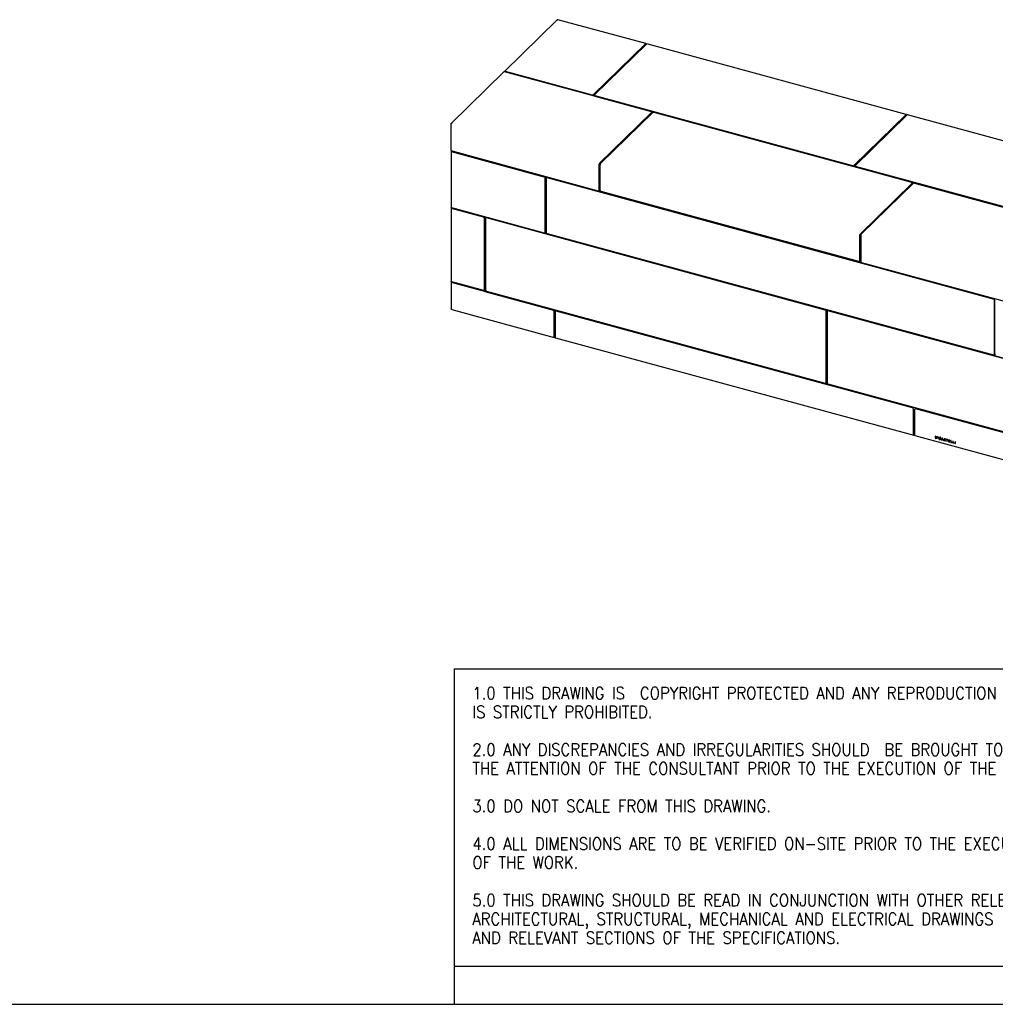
# Model space of a CAD drawing. Header units: millimetres. Extents: x 61 to 6211, y 219 to 4524.
# Tile 2 of 4: x 3070 to 4990, y 219 to 2157. Entities that reach past the tile are written whole.
import ezdxf

# ---------------------------------------------------------------- set-up
doc = ezdxf.new("R2010")
doc.units = ezdxf.units.MM
doc.header["$LTSCALE"] = 15
doc.linetypes.add('SLD-Solido', pattern=[0])
doc.layers.add('NOTE', color=3, linetype='SLD-Solido')
doc.layers.add('SCHIZZI', color=9, linetype='Continuous')
doc.styles.add('SLDTEXTSTYLE1', font='romans__.ttf', dxfattribs={"width": 0.893})

msp = doc.modelspace()

# ---------------------------------------------------------------- linework, layer by layer
for p, q in [((4127.82, 2156.67), (4024.08, 2055.42)), ((4302.18, 2110), (4128.82, 2157.11)), ((4199.1, 2009.68), (4301.65, 2109.78)), ((4199.1, 2008.83), (4301.65, 2108.92)), ((4303.86, 2109.18), (4201.31, 2009.08)), ((4301.95, 2107.32), (4300.43, 2107.73)), ((4302.12, 2108.52), (4302.12, 2107.48)), ((4302.59, 2108.98), (4302.59, 2107.93)), ((4815.14, 1970.58), (4304.39, 2109.4)), ((4312.85, 1976.14), (4024.31, 2054.56)), ((4025.48, 2055.7), (4196.39, 2009.25)), ((4025.48, 2054.85), (4196.39, 2008.39)), ((4026.28, 2054.63), (4025.8, 2054.16)), ((4022.92, 2054.28), (3919.18, 1953.03)), ((4201.08, 2008.6), (4201.08, 2007.74)), ((4202.14, 2007.69), (4709.36, 1869.84)), ((4202.14, 2006.83), (4709.36, 1868.98)), ((4211.13, 1874.65), (4313.69, 1974.75)), ((4211.13, 1873.8), (4313.69, 1973.9)), ((4315.9, 1974.15), (4213.35, 1874.05)), ((4313.92, 1974.38), (4313.92, 1975.23)), ((4825.82, 1836.73), (4318.6, 1974.58)), ((4712.06, 1870.27), (4814.62, 1970.37)), ((4712.06, 1869.41), (4814.62, 1969.51)), ((4714.27, 1869.67), (4816.83, 1969.77)), ((4814.92, 1967.9), (4813.39, 1968.32)), ((4815.08, 1968.06), (4815.08, 1969.11)), ((4815.55, 1968.52), (4815.55, 1969.56)), ((5266.19, 1848), (4817.35, 1969.98)), ((3918.12, 1951.41), (3918.12, 1899.34)), ((3918.12, 1899.34), (4208.43, 1820.44)), ((3918.82, 1897.62), (3918.82, 1788.34)), ((3919.84, 1898.87), (3919.05, 1898.11)), ((4102.3, 1847.14), (3919.89, 1896.71)), ((3920.38, 1898.3), (3919.94, 1897.86)), ((3920.51, 1897.13), (3920.36, 1897.17)), ((3920.38, 1898.72), (3920.38, 1897.16)), ((4210.2, 1821.67), (4210.2, 1872.03)), ((4210.67, 1872.33), (4210.67, 1872.48)), ((4212.41, 1821.07), (4212.41, 1871.43)), ((4714.04, 1869.19), (4714.04, 1868.33)), ((5160.41, 1747.25), (4715.11, 1868.28)), ((5160.41, 1746.4), (4715.11, 1867.42)), ((4104.07, 1739.08), (4104.07, 1844.94)), ((4104.52, 1848.68), (4104.52, 1737.32)), ((4106.06, 1844.62), (4106.06, 1738.33)), ((4107.61, 1847.84), (4106.29, 1846.56)), ((4988.94, 1606.67), (4106.29, 1846.56)), ((4106.29, 1846.56), (4106.29, 1845.4)), ((4106.67, 1845.79), (4106.43, 1845.57)), ((4986.94, 1606.93), (4107.83, 1845.85)), ((4987.41, 1607.38), (4108.3, 1846.31)), ((4724.1, 1735.24), (4826.65, 1835.34)), ((4724.1, 1734.39), (4826.65, 1834.48)), ((4726.31, 1734.64), (4828.86, 1834.74)), ((4826.88, 1834.96), (4826.88, 1835.82)), ((4831.57, 1835.17), (5276.87, 1714.15)), ((4213.66, 1819.09), (4208.96, 1820.37)), ((4209.83, 1820.72), (4210.06, 1820.95)), ((4721.39, 1681.02), (4214.18, 1818.87)), ((3918.82, 1786.19), (3918.82, 1642.62)), ((3919.05, 1786.67), (3919.84, 1787.44)), ((3919.89, 1787.42), (4102.3, 1737.85)), ((3982.91, 1768.16), (3919.89, 1785.28)), ((3919.94, 1786.43), (3920.38, 1786.87)), ((3920.51, 1785.69), (3920.36, 1785.74)), ((3920.38, 1787.29), (3920.38, 1785.73)), ((3984.67, 1625.81), (3984.67, 1765.96)), ((3985.13, 1769.69), (3985.13, 1622.34)), ((3986.66, 1765.63), (3986.66, 1625.06)), ((3988.21, 1768.86), (3986.9, 1767.58)), ((3986.9, 1767.58), (3986.9, 1766.42)), ((4657.29, 1585.38), (3986.9, 1767.58)), ((3987.27, 1766.81), (3987.04, 1766.58)), ((4655.28, 1585.63), (3988.43, 1766.87)), ((4655.75, 1586.09), (3988.9, 1767.32)), ((4104.52, 1737.32), (4102.83, 1737.78)), ((4103.7, 1738.13), (4103.93, 1738.36)), ((4106.06, 1738.82), (4104.52, 1737.32)), ((4106.29, 1737.41), (4106.29, 1736.84)), ((4106.29, 1736.84), (4106.84, 1736.69)), ((4107.83, 1736.13), (4986.94, 1497.21)), ((4723.16, 1732.62), (4723.16, 1682.26)), ((4723.63, 1733.07), (4723.63, 1732.92)), ((4725.37, 1732.02), (4725.37, 1681.66)), ((4726.62, 1679.68), (4721.92, 1680.96)), ((4722.79, 1681.31), (4723.02, 1681.54)), ((4727.14, 1679.46), (5172.45, 1558.44)), ((3918.82, 1640.47), (3918.82, 1587.97)), ((3919.84, 1641.72), (3919.05, 1640.96)), ((3919.89, 1641.71), (3982.91, 1624.58)), ((4119.99, 1585.18), (3919.89, 1639.56)), ((3920.38, 1641.15), (3919.94, 1640.71)), ((3920.51, 1639.98), (3920.36, 1640.02)), ((3920.38, 1641.57), (3920.38, 1640.01)), ((3984.3, 1624.86), (3984.54, 1625.09)), ((3986.9, 1624.06), (3985.13, 1622.34)), ((3985.13, 1622.34), (4659.06, 1439.18)), ((3986.9, 1624.14), (3986.9, 1623.57)), ((3986.9, 1623.57), (3987.45, 1623.42)), ((3988.43, 1622.86), (4655.28, 1441.63)), ((4988.71, 1498.44), (4988.71, 1604.73)), ((4990.26, 1607.95), (4988.94, 1606.67)), ((4988.94, 1496.96), (4988.94, 1606.67)), ((4989.18, 1498.9), (4989.18, 1605.19)), ((3919.89, 1587.06), (3919.89, 1587.49)), ((3919.95, 1587.12), (3919.89, 1587.06)), ((3920.38, 1586.45), (4122.17, 1531.61)), ((4121.76, 1532.63), (4121.76, 1582.99)), ((4123.97, 1582.38), (4123.97, 1532.03)), ((4124.58, 1583.56), (4124.34, 1583.34)), ((4827.52, 1392.89), (4125.74, 1583.62)), ((4657.05, 1442.86), (4657.05, 1583.44)), ((4658.43, 1586.49), (4657.29, 1585.38)), ((4657.29, 1441.37), (4657.29, 1585.38)), ((4657.52, 1443.32), (4657.52, 1583.89)), ((4659.04, 1582.68), (4659.04, 1442.53)), ((4659.06, 1584.9), (4660.2, 1586.01)), ((4659.06, 1584.9), (4659.06, 1582.88)), ((5055.27, 1477.21), (4659.06, 1584.9)), ((4659.65, 1583.86), (4659.41, 1583.63)), ((5053.05, 1477.31), (4660.81, 1583.92)), ((4122.23, 1533.08), (4122.23, 1533.23)), ((4122.23, 1533.17), (4123.97, 1532.7)), ((4122.98, 1532.96), (4122.69, 1532.68)), ((4123.67, 1532.78), (4122.69, 1531.82)), ((4124.38, 1531.01), (4829.7, 1339.32)), ((4987.93, 1497.23), (4988.94, 1496.96)), ((4988.34, 1497.49), (4988.57, 1497.72)), ((4990.48, 1498.45), (4988.94, 1496.96)), ((4656.27, 1441.65), (4657.29, 1441.37)), ((4656.68, 1441.91), (4656.91, 1442.14)), ((4659.04, 1443.09), (4657.29, 1441.37)), ((4659.06, 1442.33), (4659.06, 1439.18)), ((4660.81, 1440.34), (5053.05, 1333.74)), ((4829.29, 1340.33), (4829.29, 1390.69)), ((4831.5, 1390.09), (4831.5, 1339.73)), ((4832.11, 1391.27), (4831.88, 1391.04)), ((5084.01, 1323.18), (4833.27, 1391.33)), ((4829.76, 1340.79), (4829.76, 1340.94)), ((4829.76, 1340.88), (4831.5, 1340.4)), ((4830.23, 1340.39), (4830.52, 1340.67)), ((4830.23, 1339.53), (4831.2, 1340.48)), ((4831.91, 1338.71), (5086.18, 1269.61)), ((4872.12, 1337.23), (4872.12, 1333.46)), ((4873.57, 1336.83), (4872.12, 1337.23)), ((4872.26, 1333.6), (4872.12, 1333.46)), ((4872.12, 1333.46), (4873.57, 1333.06)), ((4872.26, 1337.19), (4872.26, 1333.6)), ((4872.26, 1333.6), (4873.71, 1333.2)), ((4872.97, 1336.53), (4872.83, 1336.4)), ((4872.83, 1336.4), (4872.83, 1333.9)), ((4873.57, 1336.2), (4872.83, 1336.4)), ((4872.83, 1333.9), (4873.57, 1333.7)), ((4873.71, 1336.33), (4872.97, 1336.53)), ((4874.61, 1333.86), (4874.79, 1334.03)), ((4874.89, 1334.58), (4874.89, 1334.59)), ((4875.03, 1334.72), (4875.03, 1334.73)), ((4875.64, 1334.39), (4875.64, 1334.4)), ((4878.21, 1335.54), (4876.59, 1335.99)), ((4876.59, 1335.99), (4876.59, 1333.9)), ((4876.73, 1334.03), (4876.59, 1333.9)), ((4876.59, 1333.9), (4878.23, 1333.45)), ((4876.73, 1335.95), (4876.73, 1334.03)), ((4876.73, 1334.03), (4878.23, 1333.62)), ((4877.2, 1335.59), (4877.06, 1335.45)), ((4877.06, 1335.02), (4877.06, 1335.45)), ((4877.06, 1335.45), (4878.21, 1335.13)), ((4878.07, 1334.75), (4877.06, 1335.02)), ((4877.2, 1334.75), (4877.06, 1334.62)), ((4877.06, 1334.18), (4877.06, 1334.62)), ((4877.06, 1334.62), (4878.07, 1334.34)), ((4878.23, 1333.86), (4877.06, 1334.18)), ((4877.2, 1335.59), (4878.21, 1335.31)), ((4877.2, 1334.75), (4878.07, 1334.51)), ((4878.07, 1334.34), (4878.07, 1334.75)), ((4878.21, 1335.13), (4878.21, 1335.54)), ((4878.23, 1333.45), (4878.23, 1333.86)), ((4879.31, 1333.39), (4879.31, 1333.38)), ((4879.45, 1333.52), (4879.45, 1333.51)), ((4880.13, 1331.56), (4879.55, 1330.48)), ((4879.69, 1330.62), (4879.55, 1330.48)), ((4879.55, 1330.48), (4880.09, 1330.34)), ((4880.27, 1331.7), (4879.69, 1330.62)), ((4879.69, 1330.62), (4880.17, 1330.49)), ((4880.06, 1333.19), (4880.06, 1333.18)), ((4880.09, 1330.34), (4880.57, 1331.22)), ((4880.27, 1331.7), (4880.13, 1331.56)), ((4880.5, 1334.11), (4880.33, 1333.94)), ((4880.44, 1332.13), (4881.49, 1334.09)), ((4880.58, 1332.27), (4880.44, 1332.13)), ((4880.71, 1331.36), (4880.57, 1331.22)), ((4880.58, 1332.27), (4881.63, 1334.23)), ((4880.85, 1331.75), (4881.96, 1333.81)), ((4881.63, 1334.23), (4881.49, 1334.09)), ((4882.25, 1335.49), (4881.78, 1334.62)), ((4881.92, 1334.76), (4881.78, 1334.62)), ((4882.31, 1335.48), (4881.92, 1334.76)), ((4882.1, 1333.95), (4881.96, 1333.81)), ((4882.79, 1335.35), (4882.25, 1335.49)), ((4882.25, 1334.35), (4882.79, 1335.35)), ((4882.38, 1333.4), (4882.39, 1333.39)), ((4882.39, 1333.39), (4882.85, 1333.78)), ((4882.53, 1333.52), (4882.39, 1333.39)), ((4882.42, 1331.73), (4882.4, 1331.72)), ((4882.88, 1331.15), (4882.42, 1331.73)), ((4882.52, 1333.54), (4882.53, 1333.52)), ((4882.53, 1333.52), (4882.84, 1333.79)), ((4882.85, 1333.78), (4882.84, 1333.79)), ((4882.86, 1331.14), (4882.88, 1331.15)), ((4885.74, 1333.55), (4884.03, 1330.22)), ((4884.17, 1330.36), (4884.03, 1330.22)), ((4884.03, 1330.22), (4884.76, 1330.02)), ((4885.8, 1333.54), (4884.17, 1330.36)), ((4884.17, 1330.36), (4884.84, 1330.18)), ((4884.76, 1330.02), (4885.16, 1330.82)), ((4885.3, 1330.95), (4885.16, 1330.82)), ((4885.16, 1330.82), (4886.95, 1330.33)), ((4885.3, 1330.95), (4887.09, 1330.46)), ((4886.05, 1332.62), (4885.42, 1331.36)), ((4885.42, 1331.36), (4886.69, 1331.02)), ((4886.39, 1333.37), (4885.74, 1333.55)), ((4886.19, 1332.75), (4886.05, 1332.62)), ((4886.69, 1331.02), (4886.05, 1332.62)), ((4886.83, 1331.15), (4886.19, 1332.75)), ((4886.39, 1333.36), (4886.39, 1333.37)), ((4888.1, 1329.12), (4886.39, 1333.36)), ((4886.83, 1331.15), (4886.69, 1331.02)), ((4887.09, 1330.46), (4886.95, 1330.33)), ((4886.95, 1330.33), (4887.34, 1329.32)), ((4887.09, 1330.46), (4887.48, 1329.46)), ((4887.48, 1329.46), (4887.34, 1329.32)), ((4887.34, 1329.32), (4888.1, 1329.12)), ((4887.48, 1329.46), (4888.02, 1329.31)), ((4889.64, 1329.75), (4889.21, 1329.37)), ((4889.21, 1329.37), (4889.22, 1329.36)), ((4889.35, 1329.5), (4889.36, 1329.5)), ((4889.37, 1331.49), (4889.37, 1331.48)), ((4889.51, 1331.63), (4889.51, 1331.62)), ((4889.65, 1329.74), (4889.64, 1329.75)), ((4890.08, 1331.34), (4890.08, 1331.35)), ((4890.32, 1331.71), (4890.14, 1331.54)), ((4891.42, 1328.97), (4891.59, 1329.14)), ((4891.52, 1329.21), (4891.52, 1329.2)), ((4891.66, 1329.35), (4891.66, 1329.34)), ((4891.72, 1330.95), (4891.74, 1330.94)), ((4891.74, 1330.94), (4892.12, 1331.36)), ((4891.86, 1331.09), (4891.87, 1331.08)), ((4892.12, 1331.36), (4892.11, 1331.37)), ((4892.23, 1329.07), (4892.23, 1329.08)), ((4896.62, 1330.57), (4893.46, 1331.43)), ((4893.46, 1331.43), (4893.46, 1330.78)), ((4893.6, 1330.92), (4893.46, 1330.78)), ((4893.46, 1330.78), (4894.68, 1330.45)), ((4893.6, 1331.39), (4893.6, 1330.92)), ((4893.6, 1330.92), (4894.82, 1330.59)), ((4894.82, 1330.59), (4894.68, 1330.45)), ((4894.68, 1330.45), (4894.68, 1327.33)), ((4894.82, 1327.46), (4894.68, 1327.33)), ((4894.68, 1327.33), (4895.4, 1327.13)), ((4894.82, 1330.59), (4894.82, 1327.46)), ((4894.82, 1327.46), (4895.4, 1327.31)), ((4895.54, 1330.39), (4895.4, 1330.25)), ((4895.4, 1327.13), (4895.4, 1330.25)), ((4895.4, 1330.25), (4896.62, 1329.92)), ((4895.54, 1330.39), (4896.62, 1330.1)), ((4896.62, 1329.92), (4896.62, 1330.57)), ((4901.01, 1329.37), (4898.12, 1330.16)), ((4898.12, 1330.16), (4898.12, 1326.39)), ((4898.26, 1326.53), (4898.12, 1326.39)), ((4898.12, 1326.39), (4901.04, 1325.6)), ((4898.26, 1330.12), (4898.26, 1326.53)), ((4898.26, 1326.53), (4901.04, 1325.77)), ((4898.98, 1329.48), (4898.84, 1329.34)), ((4898.84, 1328.41), (4898.84, 1329.34)), ((4898.84, 1329.34), (4901.01, 1328.75)), ((4900.77, 1327.88), (4898.84, 1328.41)), ((4898.98, 1327.92), (4898.84, 1327.79)), ((4898.84, 1326.82), (4898.84, 1327.79)), ((4898.84, 1327.79), (4900.77, 1327.26)), ((4901.04, 1326.22), (4898.84, 1326.82)), ((4898.98, 1329.48), (4901.01, 1328.92)), ((4898.98, 1327.92), (4900.77, 1327.44)), ((4900.77, 1327.26), (4900.77, 1327.88)), ((4901.01, 1328.75), (4901.01, 1329.37)), ((4901.04, 1325.6), (4901.04, 1326.22)), ((4902.63, 1328.93), (4902.63, 1325.17)), ((4903.35, 1328.74), (4902.63, 1328.93)), ((4902.77, 1325.3), (4902.63, 1325.17)), ((4902.63, 1325.17), (4905.37, 1324.42)), ((4902.77, 1328.9), (4902.77, 1325.3)), ((4902.77, 1325.3), (4905.37, 1324.6)), ((4903.35, 1325.61), (4903.35, 1328.74)), ((4905.37, 1325.06), (4903.35, 1325.61)), ((4905.37, 1324.42), (4905.37, 1325.06)), ((4906.86, 1327.78), (4906.86, 1324.02)), ((4907.57, 1327.59), (4906.86, 1327.78)), ((4907, 1324.15), (4906.86, 1324.02)), ((4906.86, 1324.02), (4909.6, 1323.27)), ((4907, 1327.75), (4907, 1324.15)), ((4907, 1324.15), (4909.6, 1323.45)), ((4907.57, 1324.46), (4907.57, 1327.59)), ((4909.6, 1323.91), (4907.57, 1324.46)), ((4909.6, 1323.27), (4909.6, 1323.91)), ((4911.84, 1326.43), (4911.13, 1326.63)), ((4911.13, 1326.63), (4911.13, 1322.86)), ((4911.27, 1322.99), (4911.13, 1322.86)), ((4911.13, 1322.86), (4911.84, 1322.66)), ((4911.27, 1326.59), (4911.27, 1322.99)), ((4911.27, 1322.99), (4911.84, 1322.84)), ((4911.84, 1322.66), (4911.84, 1326.43))]:
    msp.add_line(p, q)
at = {"flags": 128}
for points in [[(4301.65, 2109.78), (4301.83, 2109.93), (4302.01, 2110), (4302.17, 2110), (4302.31, 2109.92), (4302.43, 2109.78), (4302.51, 2109.56), (4302.57, 2109.29), (4302.59, 2108.98)], [(4301.65, 2108.92), (4301.74, 2109), (4301.83, 2109.03), (4301.91, 2109.03), (4301.98, 2108.99), (4302.04, 2108.92), (4302.08, 2108.81), (4302.11, 2108.68), (4302.12, 2108.52)], [(4201.31, 2009.08), (4201.16, 2008.89), (4201.08, 2008.7), (4201.09, 2008.49), (4201.17, 2008.3), (4201.32, 2008.11), (4201.54, 2007.94), (4201.82, 2007.8), (4202.14, 2007.69)], [(4202.14, 2006.83), (4201.82, 2006.94), (4201.54, 2007.09), (4201.32, 2007.25), (4201.17, 2007.44), (4201.09, 2007.64), (4201.08, 2007.74)], [(4313.69, 1974.75), (4313.84, 1974.94), (4313.91, 1975.14), (4313.91, 1975.34), (4313.83, 1975.54), (4313.68, 1975.72), (4313.46, 1975.89), (4313.18, 1976.03), (4312.85, 1976.14)], [(4815.55, 1969.56), (4815.53, 1969.88), (4815.48, 1970.15), (4815.39, 1970.36), (4815.28, 1970.51), (4815.13, 1970.59), (4814.97, 1970.59), (4814.8, 1970.51), (4814.62, 1970.37)], [(4815.08, 1969.11), (4815.07, 1969.27), (4815.05, 1969.4), (4815, 1969.51), (4814.95, 1969.58), (4814.87, 1969.62), (4814.79, 1969.62), (4814.71, 1969.58), (4814.62, 1969.51)], [(3919.05, 1898.11), (3918.91, 1897.92), (3918.83, 1897.72), (3918.83, 1897.52), (3918.91, 1897.32), (3919.06, 1897.13), (3919.28, 1896.97), (3919.56, 1896.82), (3919.89, 1896.71)], [(3919.94, 1897.86), (3919.87, 1897.77), (3919.83, 1897.67), (3919.83, 1897.57), (3919.87, 1897.47), (3919.94, 1897.38), (3920.05, 1897.3), (3920.19, 1897.22), (3920.36, 1897.17)], [(4715.11, 1867.42), (4714.78, 1867.53), (4714.5, 1867.67), (4714.28, 1867.84), (4714.13, 1868.03), (4714.05, 1868.22), (4714.04, 1868.33)], [(4714.27, 1869.67), (4714.12, 1869.48), (4714.05, 1869.28), (4714.05, 1869.08), (4714.13, 1868.88), (4714.28, 1868.7), (4714.5, 1868.53), (4714.78, 1868.39), (4715.11, 1868.28)], [(4826.65, 1835.34), (4826.8, 1835.53), (4826.88, 1835.73), (4826.87, 1835.93), (4826.79, 1836.13), (4826.64, 1836.31), (4826.42, 1836.48), (4826.14, 1836.62), (4825.82, 1836.73)], [(3919.89, 1787.42), (3919.56, 1787.54), (3919.28, 1787.68), (3919.06, 1787.85), (3918.91, 1788.03), (3918.83, 1788.23), (3918.82, 1788.34)], [(3919.05, 1786.67), (3918.91, 1786.49), (3918.83, 1786.29), (3918.83, 1786.09), (3918.91, 1785.89), (3919.06, 1785.7), (3919.28, 1785.54), (3919.56, 1785.39), (3919.89, 1785.28)], [(3919.94, 1786.43), (3919.87, 1786.34), (3919.83, 1786.24), (3919.83, 1786.14), (3919.87, 1786.04), (3919.94, 1785.95), (3920.05, 1785.86), (3920.19, 1785.79), (3920.36, 1785.74)], [(3919.89, 1641.71), (3919.56, 1641.82), (3919.28, 1641.96), (3919.06, 1642.13), (3918.91, 1642.31), (3918.83, 1642.51), (3918.82, 1642.62)], [(3919.05, 1640.96), (3918.91, 1640.77), (3918.83, 1640.57), (3918.83, 1640.37), (3918.91, 1640.17), (3919.06, 1639.98), (3919.28, 1639.82), (3919.56, 1639.67), (3919.89, 1639.56)], [(3919.94, 1640.71), (3919.87, 1640.62), (3919.83, 1640.52), (3919.83, 1640.42), (3919.87, 1640.32), (3919.94, 1640.23), (3920.05, 1640.15), (3920.19, 1640.07), (3920.36, 1640.02)], [(3919.89, 1587.06), (3919.56, 1587.17), (3919.28, 1587.32), (3919.06, 1587.48), (3918.91, 1587.67), (3918.83, 1587.87), (3918.82, 1587.97)], [(4121.76, 1532.63), (4121.78, 1532.31), (4121.83, 1532.04), (4121.92, 1531.83), (4122.03, 1531.68), (4122.17, 1531.61), (4122.34, 1531.61), (4122.51, 1531.68), (4122.69, 1531.82)], [(4122.23, 1533.08), (4122.23, 1532.92), (4122.26, 1532.79), (4122.3, 1532.68), (4122.36, 1532.61), (4122.43, 1532.57), (4122.51, 1532.57), (4122.6, 1532.61), (4122.69, 1532.68)], [(4829.29, 1340.33), (4829.31, 1340.02), (4829.36, 1339.75), (4829.45, 1339.54), (4829.57, 1339.39), (4829.71, 1339.31), (4829.87, 1339.31), (4830.04, 1339.39), (4830.23, 1339.53)], [(4829.76, 1340.79), (4829.77, 1340.63), (4829.8, 1340.5), (4829.84, 1340.39), (4829.9, 1340.32), (4829.97, 1340.28), (4830.05, 1340.28), (4830.14, 1340.32), (4830.23, 1340.39)]]:
    msp.add_lwpolyline(points, dxfattribs=at)
for centre, radius, start, end in [((4304.3, 2108.86), 0.541, 80.73183, 143.96753), ((4023.86, 2053.23), 1.41, 71.12277, 131.78725), ((4025.01, 2054.49), 1.3, 68.73689, 174.15141), ((4025.25, 2054.22), 0.666, 69.94531, 157.38173), ((4197.31, 2012.19), 3.08, 252.69603, 305.39891), ((4197.31, 2011.34), 3.08, 252.69603, 305.39891), ((4313.26, 1974.4), 0.664, 310.64064, 357.99746), ((4317.69, 1971.64), 3.08, 72.69603, 125.39891), ((4817.26, 1969.45), 0.541, 80.73183, 143.96753), ((4214.29, 1872.05), 4.09, 140.51294, 180.34344), ((4212.71, 1872.5), 2.04, 140.51294, 180.34344), ((4216.5, 1871.45), 4.09, 140.51294, 180.34344), ((4710.27, 1872.78), 3.08, 252.69603, 305.39891), ((4710.27, 1871.93), 3.08, 252.69603, 305.39891), ((4101.65, 1844.8), 2.43, 3.39156, 74.33381), ((4107.36, 1844.64), 1.3, 68.8623, 180.92226), ((4826.22, 1834.99), 0.664, 310.64064, 357.99746), ((4830.65, 1832.23), 3.08, 72.69603, 125.39891), ((4208.9, 1821.65), 1.3, 248.8623, 0.92226), ((4214.84, 1821.21), 2.43, 183.39156, 254.33381), ((3982.25, 1765.82), 2.43, 3.39156, 74.33381), ((3987.96, 1765.66), 1.3, 68.8623, 180.92226), ((4102.77, 1739.06), 1.3, 248.8623, 0.92226), ((4108.49, 1738.47), 2.43, 183.39156, 254.33381), ((4727.25, 1732.64), 4.09, 140.51294, 180.34344), ((4725.67, 1733.08), 2.04, 140.51294, 180.34344), ((4729.46, 1732.04), 4.09, 140.51294, 180.34344), ((4721.86, 1682.24), 1.3, 248.8623, 0.92226), ((4727.8, 1681.8), 2.43, 183.39156, 254.33381), ((3983.37, 1625.79), 1.3, 248.8623, 0.92226), ((3989.09, 1625.2), 2.43, 183.39156, 254.33381), ((4986.28, 1604.59), 2.43, 3.39156, 74.33381), ((4119.33, 1582.84), 2.43, 3.39156, 74.33381), ((4125.27, 1582.41), 1.3, 68.8623, 180.92226), ((4654.63, 1583.29), 2.43, 3.39156, 74.33381), ((4660.34, 1582.7), 1.3, 68.8623, 180.92226), ((4124.97, 1531.84), 1.02, 169.35156, 234.37442), ((4987.41, 1498.42), 1.3, 248.8623, 0.92226), ((4655.75, 1442.84), 1.3, 248.8623, 0.92226), ((4661.47, 1442.68), 2.43, 183.39156, 254.33381), ((4826.87, 1390.55), 2.43, 3.39156, 74.33381), ((4832.8, 1390.11), 1.3, 68.8623, 180.92226), ((4832.51, 1339.54), 1.02, 169.35156, 234.37442)]:
    msp.add_arc(centre, radius, start, end)
for points, knots in [([(4128.97, 2156.71), (4128.78, 2156.78), (4128.39, 2156.92), (4127.98, 2156.85), (4127.87, 2156.68), (4127.84, 2156.64)], [0, 0, 0, 0, 0.4315288, 0.8630576, 1, 1, 1, 1]), ([(4128.49, 2156.84), (4128.5, 2156.85), (4128.54, 2156.9), (4128.6, 2156.97), (4128.69, 2157.05), (4128.74, 2157.09), (4128.79, 2157.11), (4128.83, 2157.11), (4128.86, 2157.09), (4128.89, 2157.04), (4128.92, 2156.96), (4128.95, 2156.86), (4128.96, 2156.75), (4128.97, 2156.71)], [0, 0, 0, 0, 0.0177433, 0.1240507, 0.2365365, 0.3537138, 0.4065223, 0.5082078, 0.6017204, 0.6897507, 0.7666091, 0.9216656, 1, 1, 1, 1]), ([(3920.82, 1953.55), (3920.55, 1953.47), (3920.29, 1953.35), (3919.76, 1953.04), (3919.52, 1952.85), (3919.04, 1952.45), (3918.83, 1952.23), (3918.44, 1951.8), (3918.27, 1951.6), (3918.12, 1951.41)], [0, 0, 0, 0, 0.25, 0.25, 0.5, 0.5, 0.75, 0.75, 1, 1, 1, 1]), ([(3918.63, 1951.91), (3918.67, 1952.17), (3918.75, 1952.42), (3919, 1952.85), (3919.16, 1953.04), (3919.56, 1953.34), (3919.79, 1953.44), (3920.29, 1953.57), (3920.56, 1953.58), (3920.82, 1953.55)], [0, 0, 0, 0, 0.25, 0.25, 0.5, 0.5, 0.75, 0.75, 1, 1, 1, 1]), ([(3920.39, 1586.49), (3920.33, 1586.49), (3920.16, 1586.52), (3919.97, 1586.86), (3919.92, 1587.28), (3919.89, 1587.49)], [0, 0, 0, 0, 0.1936285, 0.5968143, 1, 1, 1, 1]), ([(4873.71, 1333.2), (4874.02, 1333.15), (4874.61, 1333.06), (4875.2, 1333.24), (4875.35, 1333.47), (4875.37, 1333.49)], [0, 0, 0, 0, 0.4944138, 0.9455058, 1, 1, 1, 1]), ([(4874.76, 1334.02), (4874.84, 1334.1), (4875, 1334.29), (4875.02, 1334.56), (4875.03, 1334.72)], [0, 0, 0, 0, 0.4531941, 1, 1, 1, 1]), ([(4881.78, 1334.62), (4881.64, 1334.69), (4881.49, 1334.74), (4881.32, 1334.79), (4880.17, 1335.1), (4879.31, 1334.5), (4879.31, 1333.39)], [11, 11, 11, 11, 12, 12, 12, 13, 13, 13, 13]), ([(4879.9, 1334.6), (4879.79, 1334.5), (4879.51, 1334.22), (4879.47, 1333.79), (4879.45, 1333.52)], [0, 0, 0, 0, 0.3950272, 1, 1, 1, 1]), ([(4881.49, 1334.09), (4881.43, 1334.11), (4881.37, 1334.14), (4881.31, 1334.15), (4880.6, 1334.35), (4880.06, 1333.93), (4880.06, 1333.19)], [2, 2, 2, 2, 3, 3, 3, 4, 4, 4, 4]), ([(4881.63, 1334.23), (4881.6, 1334.24), (4881.55, 1334.26), (4881.5, 1334.28), (4881.47, 1334.28), (4881.46, 1334.29), (4881.46, 1334.29), (4881.45, 1334.29), (4881.45, 1334.29), (4881.45, 1334.29), (4881.45, 1334.29), (4881.45, 1334.29), (4881.28, 1334.33), (4880.96, 1334.35), (4880.62, 1334.25), (4880.52, 1334.11), (4880.5, 1334.08)], [0, 0, 0, 0, 0.0789127, 0.1139482, 0.1294955, 0.1363684, 0.1393993, 0.1407343, 0.141322, 0.1415806, 0.1416944, 0.1417445, 0.1417838, 0.5353582, 0.91295, 1, 1, 1, 1]), ([(4880.57, 1331.22), (4880.79, 1331.08), (4881.03, 1330.97), (4881.29, 1330.9), (4881.94, 1330.73), (4882.4, 1330.79), (4882.86, 1331.14)], [18, 18, 18, 18, 19, 19, 19, 20, 20, 20, 20]), ([(4880.71, 1331.36), (4880.79, 1331.31), (4880.96, 1331.21), (4881.28, 1331.07), (4881.76, 1330.95), (4882.36, 1330.91), (4882.69, 1331.11), (4882.84, 1331.2)], [0, 0, 0, 0, 0.1167679, 0.2369676, 0.4194745, 0.7447127, 1, 1, 1, 1]), ([(4882.4, 1331.72), (4882.08, 1331.51), (4881.78, 1331.41), (4881.31, 1331.54), (4881.15, 1331.58), (4880.99, 1331.65), (4880.85, 1331.75)], [0, 0, 0, 0, 1, 1, 1, 2, 2, 2, 2]), ([(4889.22, 1329.36), (4889.68, 1328.84), (4890.24, 1328.48), (4890.84, 1328.32), (4891.69, 1328.09), (4892.23, 1328.38), (4892.23, 1329.07)], [18, 18, 18, 18, 19, 19, 19, 20, 20, 20, 20]), ([(4889.36, 1329.5), (4889.54, 1329.31), (4889.89, 1328.96), (4890.56, 1328.58), (4891.31, 1328.32), (4891.76, 1328.43), (4891.99, 1328.49)], [0, 0, 0, 0, 0.2350897, 0.4657432, 0.7286753, 1, 1, 1, 1]), ([(4892.11, 1331.37), (4891.7, 1331.8), (4891.24, 1332.08), (4890.7, 1332.23), (4889.92, 1332.44), (4889.37, 1332.14), (4889.37, 1331.49)], [7, 7, 7, 7, 8, 8, 8, 9, 9, 9, 9]), ([(4889.75, 1332.19), (4889.7, 1332.14), (4889.54, 1332.01), (4889.52, 1331.78), (4889.51, 1331.63)], [0, 0, 0, 0, 0.330348, 1, 1, 1, 1]), ([(4891.52, 1329.2), (4891.52, 1328.93), (4891.26, 1328.82), (4890.86, 1328.93), (4890.42, 1329.05), (4890.05, 1329.3), (4889.65, 1329.74)], [13, 13, 13, 13, 14, 14, 14, 15, 15, 15, 15]), ([(4890.08, 1331.35), (4890.08, 1331.61), (4890.33, 1331.71), (4890.69, 1331.61), (4891.03, 1331.52), (4891.37, 1331.3), (4891.72, 1330.95)], [2, 2, 2, 2, 3, 3, 3, 4, 4, 4, 4]), ([(4890.31, 1331.69), (4890.33, 1331.71), (4890.4, 1331.78), (4890.6, 1331.8), (4890.92, 1331.74), (4891.38, 1331.53), (4891.7, 1331.24), (4891.86, 1331.09)], [0, 0, 0, 0, 0.0720214, 0.1960288, 0.3427936, 0.6487554, 1, 1, 1, 1]), ([(4891.66, 1329.34), (4891.65, 1329.27), (4891.65, 1329.18), (4891.58, 1329.14), (4891.57, 1329.13)], [0, 0, 0, 0, 0.7555904, 1, 1, 1, 1])]:
    msp.add_open_spline(points, degree=3, knots=knots)
for points in [[(4875.64, 1334.4), (4875.64, 1335.48), (4874.77, 1336.51), (4873.57, 1336.83)], [(4874.89, 1334.59), (4874.89, 1335.33), (4874.35, 1335.99), (4873.57, 1336.2)], [(4873.57, 1333.7), (4874.35, 1333.49), (4874.89, 1333.85), (4874.89, 1334.58)], [(4873.57, 1333.06), (4874.77, 1332.74), (4875.64, 1333.29), (4875.64, 1334.39)], [(4875.03, 1334.73), (4875.03, 1335.46), (4874.49, 1336.12), (4873.71, 1336.33)], [(4879.31, 1333.38), (4879.31, 1332.7), (4879.63, 1332.04), (4880.13, 1331.56)], [(4879.45, 1333.51), (4879.45, 1332.84), (4879.77, 1332.18), (4880.27, 1331.7)], [(4880.06, 1333.18), (4880.06, 1332.8), (4880.2, 1332.43), (4880.44, 1332.13)], [(4881.96, 1333.81), (4882.1, 1333.7), (4882.24, 1333.57), (4882.38, 1333.4)], [(4882.1, 1333.95), (4882.24, 1333.84), (4882.38, 1333.7), (4882.52, 1333.54)], [(4882.84, 1333.79), (4882.68, 1333.98), (4882.5, 1334.18), (4882.25, 1334.35)], [(4889.37, 1331.48), (4889.37, 1330.78), (4889.82, 1330.42), (4890.67, 1330)], [(4889.51, 1331.62), (4889.51, 1330.92), (4889.96, 1330.56), (4890.81, 1330.13)], [(4890.98, 1330.53), (4890.28, 1330.89), (4890.08, 1331.06), (4890.08, 1331.34)], [(4890.67, 1330), (4891.39, 1329.64), (4891.52, 1329.46), (4891.52, 1329.21)], [(4890.81, 1330.13), (4891.53, 1329.77), (4891.66, 1329.59), (4891.66, 1329.35)], [(4892.23, 1329.08), (4892.23, 1329.66), (4891.87, 1330.08), (4890.98, 1330.53)]]:
    msp.add_open_spline(points, degree=3)
at = {"layer": 'SCHIZZI', "color": 7}
for p, q in [((3924.68, 879.41), (3924.68, 294.05)), ((3924.68, 879.41), (6211.29, 879.41)), ((3924.68, 294.05), (3924.68, 219.05)), ((3924.68, 294.05), (6211.33, 294.05)), ((61.34, 219.05), (6211.34, 219.05))]:
    msp.add_line(p, q, dxfattribs=at)

# ---------------------------------------------------------------- texts
at = {"layer": 'NOTE', "color": 7, "char_height": 24, "attachment_point": 1, "style": 'SLDTEXTSTYLE1'}
for s, insert in [('1.0 THIS DRAWING IS  COPYRIGHT PROTECTED AND ANY REPRODUCTION', (3960.85, 843.51)), ('IS STRICTLY PROHIBITED.', (3960.85, 806.47)), ('2.0 ANY DISCREPANCIES AND IRREGULARITIES SHOULD  BE BROUGHT TO ', (3960.85, 732.39)), ('THE ATTENTION OF THE CONSULTANT PRIOR TO THE EXECUTION OF THE WORK.', (3960.85, 695.34)), ('3.0 DO NOT SCALE FROM THIS DRAWING.', (3960.85, 621.26)), ('4.0 ALL DIMENSIONS ARE TO BE VERIFIED ON-SITE PRIOR TO THE EXECUTION ', (3960.85, 547.18)), ('OF THE WORK.', (3960.85, 510.14)), ('5.0 THIS DRAWING SHOULD BE READ IN CONJUNCTION WITH OTHER RELEVANT ', (3960.85, 436.05)), ('ARCHITECTURAL, STRUCTURAL, MECHANICAL AND ELECTRICAL DRAWINGS ', (3960.85, 399.01)), ('AND RELEVANT SECTIONS OF THE SPECIFICATIONS.', (3960.85, 361.97))]:
    msp.add_mtext(s, dxfattribs=dict(at, insert=insert))

doc.saveas('drawing.dxf')
